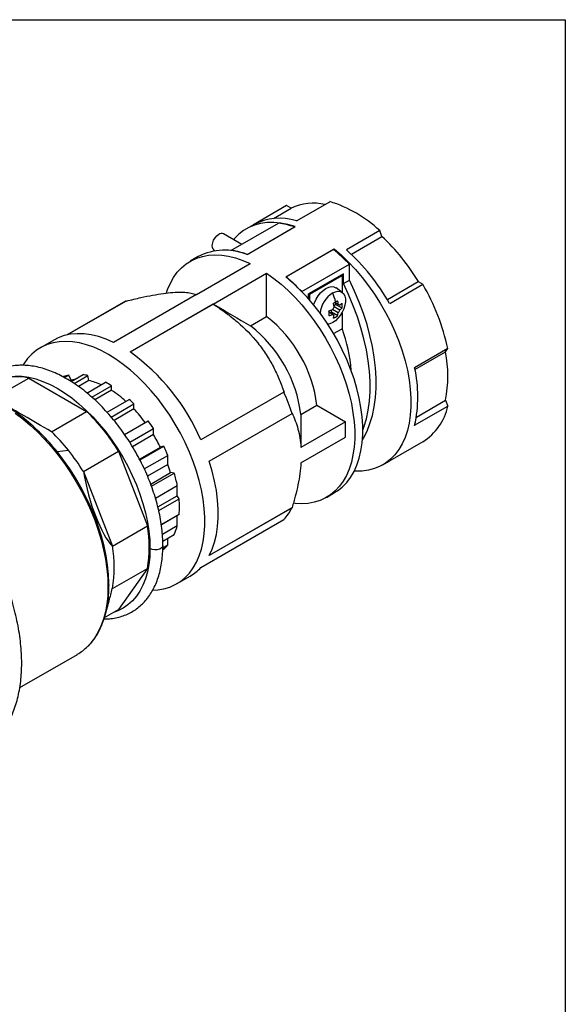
# Model space of a CAD drawing. Header units: inches. Extents: x 0 to 44, y 0 to 34.
# Tile 12 of 12: x 38.3 to 44, y 23.8 to 34. Entities that reach past the tile are written whole.
import ezdxf

# ---------------------------------------------------------------- set-up
doc = ezdxf.new("R2010")
doc.units = ezdxf.units.IN
doc.header["$LTSCALE"] = 4
doc.header["$MEASUREMENT"] = 0
doc.linetypes.add('SLD-Solid', pattern=[0])
doc.layers.add('SLD-DEFPOINTS', color=7, linetype='Continuous')

# ---------------------------------------------------------------- blocks, each defined once
blk = doc.blocks.new('Block2')
at = {"color": 7, "linetype": 'SLD-Solid', "lineweight": 18}
for p, q in [((44, 34), (0, 34)), ((44, 0), (44, 34))]:
    blk.add_line(p, q, dxfattribs=at)

msp = doc.modelspace()

# ---------------------------------------------------------------- linework, layer by layer
at = {"color": 7, "linetype": 'SLD-Solid'}
for p, q in [((0, 34), (44, 34)), ((44, 34), (44, 0))]:
    msp.add_line(p, q, dxfattribs=at)
for p, q in [((41.102, 32.068), (40.756, 31.868)), ((41.15, 32.04), (41.102, 32.068)), ((41.206, 31.909), (41.551, 32.108)), ((40.964, 31.933), (41.15, 32.04)), ((40.523, 31.599), (41.017, 31.884)), ((40.756, 31.868), (40.684, 31.827)), ((40.69, 31.56), (41.191, 31.85)), ((40.69, 31.56), (41.184, 31.846)), ((40.636, 31.664), (40.447, 31.774)), ((42.07, 31.809), (41.724, 31.609)), ((41.775, 31.563), (42.093, 31.747)), ((42.093, 31.747), (42.07, 31.809)), ((40.183, 31.538), (40.1, 31.489)), ((40.349, 31.603), (40.358, 31.598)), ((41.094, 31.327), (41.595, 31.617)), ((41.094, 31.327), (41.588, 31.613)), ((41.595, 31.607), (41.595, 31.617)), ((40.166, 31.143), (40.722, 31.465)), ((41.261, 31.173), (41.755, 31.459)), ((41.755, 31.292), (41.755, 31.459)), ((40.338, 31.044), (40.894, 31.365)), ((40.894, 30.913), (40.894, 31.365)), ((41.692, 31.359), (41.33, 31.15)), ((41.344, 31.148), (41.678, 31.341)), ((41.67, 31.346), (41.678, 31.341)), ((41.678, 31.341), (41.678, 31.166)), ((41.692, 31.256), (41.692, 31.359)), ((41.692, 31.256), (41.755, 31.292)), ((42.15, 31.091), (42.471, 31.277)), ((42.174, 31.05), (42.519, 31.25)), ((42.471, 31.277), (42.519, 31.25)), ((40.166, 31.143), (39.303, 30.645)), ((40.169, 31.141), (40.166, 31.143)), ((41.33, 31.098), (41.33, 31.15)), ((41.344, 31.148), (41.336, 31.153)), ((41.344, 31.082), (41.344, 31.148)), ((41.681, 31.165), (41.616, 31.212)), ((38.815, 30.723), (39.43, 31.077)), ((39.434, 31.075), (38.828, 30.726)), ((39.475, 30.546), (40.338, 31.044)), ((40.339, 31.043), (39.476, 30.545)), ((40.338, 31.044), (40.341, 31.042)), ((41.593, 31.029), (41.612, 31.04)), ((41.639, 31.04), (41.603, 31.061)), ((41.655, 31.031), (41.603, 31.061)), ((41.678, 31.002), (41.612, 31.04)), ((41.58, 30.937), (41.543, 30.959)), ((41.567, 30.961), (41.567, 30.983)), ((41.633, 30.923), (41.567, 30.961)), ((41.639, 30.954), (41.58, 30.988)), ((41.655, 30.98), (41.595, 31.015)), ((41.678, 30.957), (41.678, 30.788)), ((40.727, 30.816), (40.894, 30.913)), ((41.59, 30.737), (41.678, 30.788)), ((38.68, 30.67), (38.541, 30.589)), ((42.779, 30.581), (42.433, 30.382)), ((42.437, 30.364), (42.754, 30.548)), ((42.754, 30.548), (42.779, 30.581)), ((38.79, 30.28), (38.837, 30.306)), ((38.86, 30.253), (38.837, 30.306)), ((38.861, 30.238), (38.985, 30.31)), ((38.17, 30.131), (38.42, 30.275)), ((38.42, 30.275), (39.021, 29.928)), ((38.782, 30.291), (38.776, 30.288)), ((38.86, 30.253), (38.849, 30.246)), ((38.891, 30.219), (39.034, 30.301)), ((39.046, 30.248), (38.938, 30.186)), ((39.025, 30.119), (39.219, 30.231)), ((39.046, 30.248), (39.034, 30.301)), ((39.075, 30.077), (39.28, 30.195)), ((39.28, 30.147), (39.107, 30.047)), ((39.28, 30.147), (39.28, 30.195)), ((41.073, 30.129), (40.211, 29.631)), ((39.234, 29.919), (39.465, 30.052)), ((39.278, 29.869), (39.514, 30.005)), ((39.514, 29.953), (39.514, 30.005)), ((42.452, 29.869), (42.754, 30.044)), ((42.754, 30.044), (42.779, 29.982)), ((38.657, 29.717), (39.021, 29.928)), ((39.514, 29.953), (39.307, 29.833)), ((40.297, 29.409), (41.159, 29.907)), ((41.25, 29.895), (41.417, 29.991)), ((41.417, 29.991), (41.713, 29.82)), ((42.433, 29.783), (42.779, 29.982)), ((39.416, 29.688), (39.662, 29.83)), ((41.713, 29.82), (41.251, 29.553)), ((41.713, 29.659), (41.713, 29.82)), ((39.47, 29.608), (39.717, 29.751)), ((39.717, 29.687), (39.717, 29.751)), ((39.717, 29.687), (39.499, 29.561)), ((41.251, 29.393), (41.713, 29.659)), ((42.519, 29.613), (42.174, 29.414)), ((38.714, 29.51), (38.832, 29.524)), ((38.989, 29.304), (39.354, 29.515)), ((39.354, 29.515), (39.654, 28.739)), ((39.573, 29.43), (39.79, 29.556)), ((39.575, 29.424), (39.823, 29.567)), ((39.823, 29.567), (39.79, 29.556)), ((39.622, 29.329), (39.867, 29.47)), ((39.867, 29.375), (39.867, 29.47)), ((42.102, 29.372), (42.174, 29.414)), ((38.989, 29.304), (39.29, 28.528)), ((39.867, 29.375), (39.656, 29.253)), ((39.689, 29.172), (39.895, 29.291)), ((39.697, 29.15), (39.933, 29.286)), ((39.933, 29.286), (39.895, 29.291)), ((39.738, 29.026), (39.965, 29.157)), ((39.965, 29.051), (39.965, 29.157)), ((41.517, 29.034), (41.601, 29.083)), ((39.763, 28.935), (39.965, 29.051)), ((39.772, 28.896), (39.984, 29.018)), ((39.984, 29.018), (39.965, 29.051)), ((41.159, 28.926), (40.297, 28.428)), ((40.299, 28.433), (41.159, 28.929)), ((39.799, 28.751), (39.984, 28.858)), ((39.965, 28.847), (39.799, 28.751)), ((39.965, 28.847), (39.984, 28.858)), ((39.965, 28.741), (39.965, 28.847)), ((40.211, 28.306), (41.073, 28.804)), ((39.29, 28.528), (39.654, 28.739)), ((39.81, 28.652), (39.965, 28.741)), ((39.814, 28.579), (39.933, 28.648)), ((39.867, 28.54), (39.867, 28.61)), ((39.814, 28.49), (39.823, 28.495)), ((39.815, 28.509), (39.867, 28.54)), ((39.29, 28.085), (39.654, 28.296)), ((39.654, 28.296), (39.354, 27.868)), ((39.958, 28.135), (40.098, 28.215)), ((39.216, 27.81), (39.257, 27.96)), ((39.209, 27.784), (39.354, 27.868)), ((38.327, 27.057), (38.926, 27.402))]:
    msp.add_line(p, q)
at = {"flags": 128}
for points in [[(41.191, 31.85), (41.115, 31.872), (41.041, 31.886), (40.969, 31.893), (40.899, 31.892), (40.832, 31.882), (40.769, 31.865), (40.71, 31.841), (40.655, 31.808), (40.604, 31.769), (40.558, 31.722), (40.551, 31.713)], [(40.349, 31.603), (40.338, 31.613), (40.33, 31.631), (40.328, 31.654), (40.333, 31.68), (40.343, 31.707), (40.359, 31.732), (40.377, 31.753), (40.398, 31.769)], [(39.852, 31.159), (39.864, 31.196), (39.893, 31.261), (39.926, 31.321), (39.965, 31.374), (40.009, 31.421), (40.057, 31.462), (40.11, 31.495), (40.167, 31.521), (40.227, 31.54), (40.291, 31.552), (40.357, 31.556), (40.427, 31.552), (40.498, 31.541), (40.572, 31.523), (40.647, 31.497), (40.722, 31.465)], [(41.595, 31.617), (41.671, 31.551), (41.745, 31.48), (41.817, 31.403), (41.887, 31.321), (41.954, 31.235), (42.017, 31.145), (42.076, 31.052), (42.131, 30.956), (42.182, 30.858), (42.228, 30.758), (42.269, 30.657), (42.304, 30.556), (42.334, 30.455), (42.358, 30.355), (42.376, 30.257), (42.388, 30.16), (42.394, 30.067), (42.394, 29.976), (42.388, 29.889), (42.376, 29.807), (42.358, 29.73), (42.334, 29.658), (42.304, 29.591), (42.269, 29.531), (42.228, 29.477), (42.182, 29.43), (42.131, 29.391), (42.076, 29.358), (42.017, 29.334), (41.954, 29.317), (41.887, 29.307), (41.817, 29.306), (41.805, 29.307)], [(40.894, 31.365), (40.97, 31.311), (41.045, 31.25), (41.118, 31.184), (41.19, 31.112), (41.259, 31.035), (41.326, 30.954), (41.39, 30.869), (41.45, 30.78), (41.507, 30.688), (41.56, 30.594), (41.608, 30.498), (41.652, 30.401), (41.69, 30.303), (41.724, 30.204), (41.752, 30.106), (41.775, 30.009), (41.792, 29.913), (41.804, 29.819), (41.81, 29.728), (41.81, 29.64), (41.804, 29.555), (41.792, 29.475), (41.775, 29.399), (41.752, 29.328), (41.724, 29.263), (41.69, 29.203), (41.652, 29.15), (41.608, 29.103), (41.56, 29.062), (41.507, 29.029), (41.45, 29.003), (41.39, 28.984), (41.326, 28.972), (41.259, 28.968), (41.19, 28.972), (41.174, 28.973)], [(41.601, 29.083), (41.63, 29.101), (41.681, 29.141), (41.727, 29.188), (41.768, 29.242), (41.803, 29.302), (41.833, 29.368), (41.857, 29.44), (41.875, 29.518), (41.887, 29.6), (41.893, 29.687), (41.893, 29.777), (41.887, 29.871), (41.875, 29.967), (41.857, 30.066), (41.833, 30.166), (41.803, 30.267), (41.768, 30.368), (41.727, 30.469), (41.681, 30.568), (41.63, 30.667), (41.575, 30.763), (41.516, 30.856), (41.453, 30.946), (41.386, 31.032), (41.316, 31.114), (41.244, 31.19), (41.17, 31.262), (41.094, 31.327)], [(41.383, 31.035), (41.391, 31.056), (41.408, 31.093), (41.43, 31.128), (41.455, 31.16), (41.482, 31.186), (41.511, 31.206), (41.54, 31.219), (41.568, 31.225), (41.593, 31.223), (41.615, 31.213), (41.616, 31.212)], [(41.894, 29.732), (41.906, 29.765), (41.932, 29.85), (41.951, 29.94), (41.963, 30.035), (41.97, 30.134), (41.97, 30.238), (41.963, 30.345), (41.951, 30.455), (41.932, 30.567), (41.906, 30.681), (41.875, 30.796), (41.838, 30.911), (41.795, 31.027), (41.746, 31.142), (41.692, 31.256)], [(41.89, 29.633), (41.9, 29.65), (41.938, 29.722), (41.969, 29.801), (41.994, 29.886), (42.013, 29.976), (42.026, 30.071), (42.033, 30.171), (42.033, 30.274), (42.026, 30.381), (42.013, 30.491), (41.994, 30.603), (41.969, 30.717), (41.938, 30.832), (41.9, 30.947), (41.857, 31.063), (41.809, 31.178), (41.755, 31.292)], [(41.581, 31.159), (41.609, 31.172), (41.635, 31.177), (41.659, 31.175), (41.68, 31.165), (41.696, 31.149), (41.708, 31.126), (41.713, 31.098), (41.713, 31.066), (41.708, 31.031), (41.696, 30.995), (41.68, 30.96), (41.659, 30.926), (41.635, 30.896), (41.609, 30.871), (41.581, 30.852)], [(41.655, 31.031), (41.653, 31.032), (41.651, 31.034), (41.649, 31.035), (41.647, 31.036), (41.645, 31.037), (41.643, 31.038), (41.641, 31.039), (41.639, 31.04)], [(41.58, 30.937), (41.582, 30.936), (41.584, 30.935), (41.586, 30.934), (41.588, 30.933), (41.59, 30.932), (41.592, 30.931), (41.593, 30.93), (41.595, 30.929)], [(41.581, 30.852), (41.553, 30.839), (41.53, 30.834)], [(39.303, 30.645), (39.224, 30.679), (39.146, 30.706), (39.069, 30.724), (38.995, 30.734), (38.923, 30.736), (38.854, 30.73), (38.788, 30.716), (38.726, 30.693), (38.68, 30.67)], [(39.71, 28.068), (39.762, 28.072), (39.826, 28.083), (39.887, 28.101), (39.944, 28.127), (39.998, 28.16), (40.046, 28.2), (40.091, 28.247), (40.13, 28.301), (40.164, 28.361), (40.193, 28.426), (40.216, 28.497), (40.233, 28.574), (40.245, 28.655), (40.251, 28.74), (40.251, 28.828), (40.245, 28.92), (40.233, 29.014), (40.216, 29.111), (40.193, 29.209), (40.164, 29.307), (40.13, 29.407), (40.091, 29.505), (40.046, 29.603), (39.998, 29.7), (39.944, 29.795), (39.887, 29.887), (39.826, 29.976), (39.762, 30.061), (39.694, 30.142), (39.624, 30.219), (39.552, 30.291), (39.478, 30.357), (39.402, 30.417), (39.326, 30.472), (39.249, 30.519), (39.173, 30.56), (39.096, 30.594), (39.021, 30.621), (38.947, 30.64), (38.875, 30.652), (38.805, 30.656), (38.737, 30.652), (38.673, 30.641), (38.612, 30.623), (38.554, 30.597), (38.501, 30.564), (38.452, 30.524), (38.408, 30.477), (38.369, 30.423), (38.36, 30.408)], [(38.281, 30.296), (38.349, 30.294), (38.42, 30.284), (38.493, 30.266), (38.567, 30.24), (38.642, 30.207), (38.717, 30.168), (38.793, 30.121), (38.868, 30.068), (38.942, 30.008), (39.015, 29.942), (39.086, 29.872), (39.154, 29.795), (39.221, 29.715), (39.283, 29.63), (39.343, 29.542), (39.398, 29.451), (39.45, 29.357), (39.497, 29.262), (39.539, 29.165), (39.576, 29.067), (39.608, 28.97), (39.634, 28.873), (39.654, 28.777), (39.669, 28.683), (39.678, 28.591), (39.681, 28.502)], [(38.278, 29.909), (38.357, 29.85), (38.434, 29.785), (38.51, 29.715), (38.584, 29.639), (38.656, 29.559), (38.725, 29.474), (38.791, 29.385), (38.854, 29.292), (38.913, 29.197), (38.968, 29.099), (39.019, 28.999), (39.065, 28.898), (39.106, 28.796), (39.142, 28.694), (39.173, 28.591), (39.198, 28.49), (39.218, 28.39), (39.232, 28.291), (39.241, 28.195), (39.244, 28.102), (39.241, 28.012), (39.232, 27.926), (39.217, 27.845), (39.197, 27.768), (39.171, 27.696), (39.14, 27.63), (39.103, 27.57), (39.062, 27.515), (39.033, 27.484)], [(39.255, 28.117), (39.254, 28.137), (39.25, 28.231), (39.24, 28.328), (39.225, 28.427), (39.203, 28.528), (39.176, 28.63), (39.143, 28.733), (39.106, 28.836), (39.063, 28.938), (39.015, 29.039), (38.963, 29.139), (38.906, 29.236), (38.846, 29.331), (38.782, 29.422), (38.714, 29.51)], [(40.297, 28.428), (40.328, 28.495), (40.353, 28.568), (40.372, 28.647), (40.384, 28.73), (40.39, 28.818), (40.39, 28.911), (40.384, 29.006), (40.372, 29.104), (40.353, 29.204), (40.328, 29.306), (40.297, 29.409)], [(39.681, 28.502), (39.678, 28.417), (39.669, 28.336), (39.655, 28.259), (39.634, 28.188), (39.608, 28.121), (39.577, 28.06), (39.54, 28.006), (39.499, 27.958), (39.452, 27.916), (39.402, 27.882), (39.347, 27.854), (39.303, 27.838)], [(39.815, 28.534), (39.813, 28.523), (39.801, 28.508), (39.782, 28.497), (39.757, 28.49), (39.73, 28.489), (39.703, 28.493), (39.681, 28.502)]]:
    msp.add_lwpolyline(points, dxfattribs=at)
for centre, radius, start, end in [((41.383, 31.543), 0.549, 77.6169, 115.1811), ((41.165, 30.841), 1.325, 46.937, 73.0684), ((41.029, 31.352), 0.584, 72.3916, 117.8274), ((40.914, 31.064), 0.827, 70.9391, 82.8416), ((40.426, 31.73), 0.0482, 64.8242, 126.4863), ((40.604, 30.163), 2.175, 30.82, 46.7691), ((40.461, 31.001), 0.604, 67.7486, 117.3661), ((40.42, 30.779), 0.827, 70.9391, 82.8416), ((40.374, 30.127), 1.918, 43.9394, 50.7277), ((40.208, 29.93), 2.262, 29.6752, 47.9139), ((39.879, 29.842), 1.918, 43.9394, 50.7277), ((40.566, 30.107), 2.262, 12.0868, 30.3245), ((41.738, 30.914), 0.291, 122.6017, 172.8135), ((41.106, 30.952), 0.518, 12.8069, 23.6114), ((41.147, 31.872), 0.93, 298.3487, 299.9725), ((41.173, 30.961), 0.426, 7.3052, 12.6193), ((41.229, 31.729), 0.765, 299.9656, 301.8147), ((41.217, 30.986), 0.426, 7.3052, 12.6193), ((41.517, 31.205), 0.221, 308.3135, 316.5331), ((41.452, 31.027), 0.228, 353.5656, 6.4344), ((41.416, 31.381), 0.426, 287.3785, 292.6923), ((40.698, 30.949), 0.845, 358.2697, 1.7303), ((41.416, 31.33), 0.426, 287.3785, 292.6923), ((41.234, 31.206), 0.409, 327.8676, 332.1324), ((41.376, 30.961), 0.221, 343.465, 351.684), ((41.497, 31.106), 0.228, 293.5625, 306.4321), ((41.42, 30.986), 0.221, 343.465, 351.684), ((41.293, 31.171), 0.409, 327.8676, 332.1324), ((41.517, 31.154), 0.221, 308.3135, 316.5331), ((39.884, 29.729), 1.376, 6.9208, 52.1824), ((40.051, 29.825), 1.376, 6.9208, 52.1824), ((40.232, 30.244), 1.545, 3.9757, 20.6274), ((38.197, 28.765), 2.192, 23.2611, 54.328), ((41.507, 30.296), 1.272, 348.5757, 11.4243), ((38.91, 29.943), 0.37, 101.339, 110.2167), ((38.909, 29.749), 0.566, 77.3116, 82.3264), ((41.142, 30.082), 1.325, 346.9364, 13.0636), ((38.3, 29.738), 0.55, 77.4788, 112.7403), ((38.935, 29.882), 0.378, 95.9523, 101.3585), ((38.896, 29.598), 0.667, 65.4494, 77.0351), ((38.758, 29.362), 0.983, 57.9419, 62.0635), ((38.672, 29.186), 1.137, 48.0935, 57.6657), ((38.985, 29.191), 2.289, 18.2265, 24.1849), ((37.362, 28.59), 1.618, 51.3738, 60.5066), ((38.463, 28.976), 1.471, 44.3985, 47.0526), ((37.514, 28.376), 2.164, 31.7579, 45.8312), ((38.384, 28.881), 1.557, 36.7444, 43.4833), ((42.208, 30.107), 0.584, 302.1845, 347.6142), ((37.018, 28.163), 2.166, 38.4582, 51.3043), ((38.239, 28.781), 1.768, 33.2667, 36.3961), ((37.238, 28.247), 2.043, 38.7113, 46.0316), ((38.268, 28.795), 1.701, 26.533, 31.6066), ((37.061, 28.102), 2.271, 31.9317, 38.7524), ((38.246, 28.78), 1.763, 23.0717, 26.5359), ((38.452, 28.87), 1.503, 16.2488, 19.6251), ((38.544, 28.88), 1.448, 11.0068, 16.2838), ((39.005, 28.938), 0.983, 355.3087, 4.6913), ((40.652, 29.191), 0.572, 317.3824, 332.4162), ((38.409, 28.517), 1.265, 349.9189, 10.0811), ((39.399, 28.88), 0.583, 336.5196, 346.2015), ((38.044, 28.307), 1.265, 349.9189, 10.0811), ((39.58, 28.78), 0.374, 310.3916, 320.1357), ((39.856, 28.633), 0.483, 300.0599, 317.3008), ((38.235, 28.092), 1.02, 334.4974, 1.4407), ((38.663, 27.855), 0.523, 300.0798, 314.8811)]:
    msp.add_arc(centre, radius, start, end)
for centre, major_axis, ratio, start_param, end_param in [((41.496, 30.998), (0.034, 0.277), 0.402345, 4.911148, 4.969258), ((41.545, 31.082), (0.223, 0.168), 0.402399, 4.45551, 4.513568), ((38.821, 29.622), (0.771, -0.445), 0.000067, 1.785421, 2.601143), ((39.201, 29.149), (-0.168, 0.656), 0.259301, 1.265788, 2.738167), ((39.201, 28.641), (0.151, 1.086), 0.171255, 4.058297, 4.199356)]:
    msp.add_ellipse(centre, major_axis=major_axis, ratio=ratio, start_param=start_param, end_param=end_param)
for points, knots in [([(39.434, 31.075), (39.486, 31.088), (39.581, 31.111), (39.71, 31.137), (39.822, 31.155), (39.922, 31.166), (40.008, 31.169), (40.079, 31.164), (40.13, 31.154), (40.155, 31.146), (40.165, 31.143)], [0, 0, 0, 0, 0.152732, 0.281291, 0.410167, 0.53854, 0.667075, 0.796092, 0.92485, 1, 1, 1, 1]), ([(40.341, 31.042), (40.384, 31.014), (40.427, 30.985), (40.489, 30.939), (40.51, 30.923), (40.55, 30.891), (40.57, 30.875), (40.667, 30.791), (40.739, 30.719), (40.818, 30.62), (40.833, 30.6), (40.863, 30.559), (40.877, 30.539), (40.917, 30.476), (40.942, 30.434), (40.986, 30.349), (41.006, 30.305), (41.034, 30.239), (41.043, 30.217), (41.059, 30.173), (41.067, 30.15), (41.075, 30.128)], [0, 0, 0, 0, 0.125, 0.125, 0.1875, 0.1875, 0.25, 0.25, 0.5, 0.5, 0.5625, 0.5625, 0.625, 0.625, 0.75, 0.75, 0.875, 0.875, 0.9375, 0.9375, 1, 1, 1, 1]), ([(39.815, 28.534), (39.815, 28.535), (39.816, 28.563), (39.813, 28.623), (39.805, 28.713), (39.792, 28.805), (39.773, 28.898), (39.749, 28.992), (39.72, 29.086), (39.686, 29.181), (39.648, 29.275), (39.605, 29.368), (39.558, 29.459), (39.507, 29.549), (39.453, 29.636), (39.395, 29.721), (39.334, 29.802), (39.27, 29.88), (39.203, 29.954), (39.134, 30.024), (39.064, 30.088), (38.992, 30.148), (38.918, 30.202), (38.844, 30.25), (38.769, 30.293), (38.694, 30.329), (38.619, 30.359), (38.544, 30.382), (38.471, 30.398), (38.399, 30.407), (38.329, 30.408), (38.261, 30.403), (38.197, 30.391), (38.135, 30.371), (38.077, 30.345), (38.033, 30.32), (38.01, 30.301), (38.003, 30.296)], [0, 0, 0, 0, 0.000452, 0.030609, 0.060759, 0.09089, 0.120995, 0.151075, 0.181128, 0.21116, 0.241173, 0.271171, 0.301161, 0.331147, 0.361133, 0.391124, 0.421125, 0.451141, 0.481177, 0.511238, 0.541328, 0.571452, 0.601611, 0.631807, 0.662036, 0.692288, 0.722541, 0.752762, 0.782905, 0.812915, 0.842728, 0.87229, 0.901568, 0.930565, 0.959328, 0.987942, 1, 1, 1, 1]), ([(41.159, 29.91), (41.171, 29.885), (41.182, 29.858), (41.203, 29.803), (41.212, 29.774), (41.236, 29.684), (41.246, 29.621), (41.251, 29.553)], [0, 0, 0, 0, 0.25, 0.25, 0.5, 0.5, 1, 1, 1, 1]), ([(38.138, 26.591), (38.144, 26.599), (38.166, 26.626), (38.198, 26.678), (38.235, 26.747), (38.267, 26.822), (38.294, 26.901), (38.315, 26.985), (38.331, 27.074), (38.342, 27.166), (38.347, 27.262), (38.347, 27.36), (38.341, 27.462), (38.331, 27.565), (38.314, 27.671), (38.293, 27.778), (38.267, 27.885), (38.235, 27.994), (38.199, 28.102), (38.158, 28.211), (38.112, 28.318), (38.062, 28.425), (38.008, 28.53), (37.95, 28.634), (37.889, 28.735), (37.824, 28.833), (37.755, 28.929), (37.684, 29.021), (37.61, 29.11), (37.533, 29.194), (37.454, 29.274), (37.373, 29.349), (37.291, 29.42), (37.208, 29.485), (37.123, 29.544), (37.038, 29.598), (36.952, 29.645), (36.889, 29.676), (36.855, 29.691), (36.849, 29.693)], [0, 0, 0, 0, 0.010728, 0.038129, 0.065703, 0.093447, 0.121341, 0.149357, 0.177464, 0.205632, 0.233836, 0.262056, 0.290276, 0.318486, 0.346683, 0.374863, 0.403026, 0.431172, 0.459305, 0.487424, 0.515533, 0.543634, 0.57173, 0.599823, 0.627916, 0.656011, 0.684111, 0.712219, 0.740336, 0.768466, 0.796612, 0.824775, 0.852959, 0.881163, 0.90939, 0.937638, 0.965904, 0.994184, 1, 1, 1, 1]), ([(41.251, 29.393), (41.246, 29.319), (41.236, 29.243), (41.212, 29.127), (41.203, 29.088), (41.187, 29.028), (41.182, 29.008), (41.171, 28.969), (41.165, 28.949), (41.159, 28.929)], [0, 0, 0, 0, 0.5, 0.5, 0.75, 0.75, 0.875, 0.875, 1, 1, 1, 1]), ([(39.201, 27.771), (39.22, 27.771), (39.262, 27.771), (39.325, 27.78), (39.388, 27.796), (39.447, 27.819), (39.503, 27.848), (39.555, 27.884), (39.603, 27.925), (39.646, 27.973), (39.685, 28.026), (39.719, 28.085), (39.749, 28.149), (39.773, 28.217), (39.792, 28.291), (39.805, 28.369), (39.814, 28.45), (39.815, 28.506), (39.815, 28.534)], [0, 0, 0, 0, 0.053515, 0.117027, 0.179918, 0.242243, 0.30415, 0.365851, 0.427538, 0.489425, 0.551713, 0.614532, 0.677925, 0.741861, 0.806248, 0.87097, 0.935913, 1, 1, 1, 1]), ([(39.037, 27.489), (39.045, 27.496), (39.067, 27.518), (39.101, 27.561), (39.132, 27.607), (39.148, 27.638), (39.153, 27.649)], [0, 0, 0, 0, 0.157207, 0.493166, 0.83049, 1, 1, 1, 1])]:
    msp.add_open_spline(points, degree=3, knots=knots)
for points in [[(39.43, 31.077), (39.431, 31.077), (39.433, 31.076), (39.434, 31.075)], [(40.341, 31.042), (40.47, 30.967), (40.599, 30.892), (40.727, 30.816)], [(41.075, 30.128), (41.074, 30.128), (41.074, 30.129), (41.073, 30.129)], [(41.159, 29.907), (41.159, 29.908), (41.159, 29.909), (41.159, 29.91)], [(41.25, 29.895), (41.25, 29.781), (41.251, 29.667), (41.251, 29.553)], [(41.159, 28.929), (41.159, 28.928), (41.159, 28.927), (41.159, 28.926)]]:
    msp.add_open_spline(points, degree=3)

# ---------------------------------------------------------------- block references
at = {"layer": 'SLD-DEFPOINTS'}
msp.add_blockref('Block2', (0, 0), dxfattribs=at)

doc.saveas('drawing.dxf')
